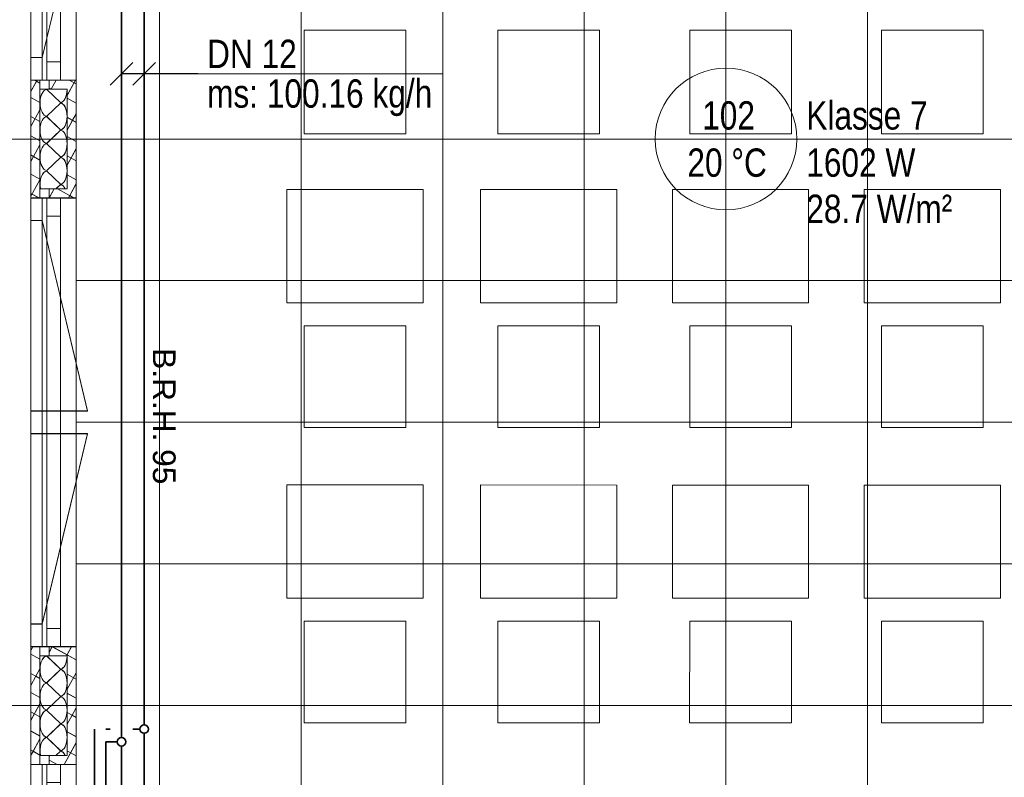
# Model space of a CAD drawing. Extents: x 229 to 926, y 37 to 878.
# Tile 14 of 162: x 381 to 468, y 209 to 276. Entities that reach past the tile are written whole.
import ezdxf
from ezdxf.lldxf.tags import DXFTag

# ---------------------------------------------------------------- set-up
doc = ezdxf.new("R2010")
doc.units = 0
doc.layers.get('0').update_dxf_attribs({"lineweight": 13})
doc.layers.add('A_BI_Aussenwand', color=5, linetype='Continuous', lineweight=18, true_color=0x0000ff, plot=False)
doc.layers.add('A_BI_Fenster', color=1, linetype='Continuous', lineweight=18, true_color=0xff0000, plot=False)
for name, color, linetype, lineweight, true_color in [('A_BI_Raum', 1, 'Continuous', 18, 0xff0000), ('H_BI_Ruecklauf', 5, 'fein_strichliert', 35, 0x0000ff), ('H_BI_Vorlauf', 7, 'Continuous', 35, 0xed0e24)]:
    doc.layers.add(name, color=color, linetype=linetype, lineweight=lineweight, true_color=true_color)
for name, color, linetype, lineweight in [('Ausstattung', 7, 'Continuous', 25), ('Axen', 7, 'Continuous', 25), ('Axen-A03ENIVKI0', 7, 'Continuous', 25), ('Deckenspiegel', 7, 'Continuous', 25), ('Fenster', 7, 'Continuous', 25), ('Fenster-A03ENIVJI0', 7, 'Continuous', 25), ('Fullfläche', 7, 'Continuous', 25), ('Fullfläche-A03ENIVQI0', 7, 'Continuous', 25), ('Maßlinien', 7, 'Continuous', 25), ('Maßlinien-A03ENIVNI0', 7, 'Continuous', 25), ('Wände', 7, 'Continuous', 25), ('Wände-A03ENIVMI0', 7, 'Continuous', 25), ('X_BI_Text', 7, 'Continuous', 25)]:
    doc.layers.add(name, color=color, linetype=linetype, lineweight=lineweight)
doc.styles.get("Standard").update_dxf_attribs({"font": 'arial.ttf'})
tags = doc.linetypes.add('ALL_S25', pattern=[0.001, 0, -0.001]).pattern_tags.tags
tags[6:7] = [DXFTag(74, 4), DXFTag(75, 0), DXFTag(340, '0'), DXFTag(46, 1.0), DXFTag(50, 0.0), DXFTag(44, 0.0), DXFTag(45, 0.0)]
tags[4:5] = [DXFTag(74, 4), DXFTag(75, 0), DXFTag(340, '0'), DXFTag(46, 1.0), DXFTag(50, 0.0), DXFTag(44, 0.0), DXFTag(45, 0.0)]
tags = doc.linetypes.add('ALL_S25-A03ENIVOI0', pattern=[0.001, 0, -0.001]).pattern_tags.tags
tags[6:7] = [DXFTag(74, 4), DXFTag(75, 0), DXFTag(340, '0'), DXFTag(46, 1.0), DXFTag(50, 0.0), DXFTag(44, 0.0), DXFTag(45, 0.0)]
tags[4:5] = [DXFTag(74, 4), DXFTag(75, 0), DXFTag(340, '0'), DXFTag(46, 1.0), DXFTag(50, 0.0), DXFTag(44, 0.0), DXFTag(45, 0.0)]
tags = doc.linetypes.add('fein_strichliert', pattern=[4, 1, -2, 1]).pattern_tags.tags
tags[8:9] = [DXFTag(74, 4), DXFTag(75, 0), DXFTag(340, '0'), DXFTag(46, 0.0), DXFTag(50, 0.0), DXFTag(44, 0.0), DXFTag(45, 0.0)]
tags[6:7] = [DXFTag(74, 4), DXFTag(75, 0), DXFTag(340, '0'), DXFTag(46, 0.0), DXFTag(50, 0.0), DXFTag(44, 0.0), DXFTag(45, 0.0)]
tags[4:5] = [DXFTag(74, 4), DXFTag(75, 0), DXFTag(340, '0'), DXFTag(46, 0.0), DXFTag(50, 0.0), DXFTag(44, 0.0), DXFTag(45, 0.0)]
tags = doc.linetypes.add('VERDECKT2_S2', pattern=[0.0027, 0.002, -0.0007]).pattern_tags.tags
tags[6:7] = [DXFTag(74, 4), DXFTag(75, 0), DXFTag(340, '0'), DXFTag(46, 1.0), DXFTag(50, 0.0), DXFTag(44, 0.0), DXFTag(45, 0.0)]
tags[4:5] = [DXFTag(74, 4), DXFTag(75, 0), DXFTag(340, '0'), DXFTag(46, 1.0), DXFTag(50, 0.0), DXFTag(44, 0.0), DXFTag(45, 0.0)]
tags = doc.linetypes.add('VERDECKT2_S2-A03ENIVRI0', pattern=[0.0027, 0.002, -0.0007]).pattern_tags.tags
tags[6:7] = [DXFTag(74, 4), DXFTag(75, 0), DXFTag(340, '0'), DXFTag(46, 1.0), DXFTag(50, 0.0), DXFTag(44, 0.0), DXFTag(45, 0.0)]
tags[4:5] = [DXFTag(74, 4), DXFTag(75, 0), DXFTag(340, '0'), DXFTag(46, 1.0), DXFTag(50, 0.0), DXFTag(44, 0.0), DXFTag(45, 0.0)]

# ---------------------------------------------------------------- blocks, each defined once
blk = doc.blocks.new('Referenz-A03ENIVGI0', base_point=(255.728, 66.032))
at = {"layer": 'Ausstattung', "color": 0, "lineweight": -2}
for p, q in [((405.751, 274.95), (405.75, 265.806)), ((414.726, 274.949), (405.751, 274.95)), ((414.725, 265.805), (414.726, 274.949)), ((422.854, 274.948), (422.853, 265.804)), ((431.829, 274.947), (422.854, 274.948)), ((431.828, 265.803), (431.829, 274.947)), ((439.788, 274.946), (439.787, 265.802)), ((448.763, 274.945), (439.788, 274.946)), ((448.762, 265.801), (448.763, 274.945)), ((456.722, 274.944), (456.721, 265.8)), ((465.697, 274.943), (456.722, 274.944)), ((465.696, 265.799), (465.697, 274.943)), ((405.75, 265.806), (414.725, 265.805)), ((422.853, 265.804), (431.828, 265.803)), ((439.787, 265.802), (448.762, 265.801)), ((456.721, 265.8), (465.696, 265.799)), ((404.225, 260.895), (404.224, 250.904)), ((416.248, 260.894), (404.225, 260.895)), ((416.247, 250.903), (416.248, 260.894)), ((421.328, 260.893), (421.327, 250.902)), ((433.351, 260.892), (421.328, 260.893)), ((433.35, 250.901), (433.351, 260.892)), ((438.262, 260.891), (438.261, 250.9)), ((450.285, 260.89), (438.262, 260.891)), ((450.284, 250.899), (450.285, 260.89)), ((455.196, 260.889), (455.195, 250.898)), ((467.219, 260.888), (455.196, 260.889)), ((467.218, 250.897), (467.219, 260.888)), ((404.224, 250.904), (416.247, 250.903)), ((421.327, 250.902), (433.35, 250.901)), ((438.261, 250.9), (450.284, 250.899)), ((455.195, 250.898), (467.218, 250.897)), ((405.748, 248.872), (405.747, 239.897)), ((414.723, 248.871), (405.748, 248.872)), ((414.722, 239.896), (414.723, 248.871)), ((422.851, 248.87), (422.85, 239.895)), ((431.826, 248.869), (422.851, 248.87)), ((431.825, 239.894), (431.826, 248.869)), ((439.785, 248.868), (439.784, 239.893)), ((448.76, 248.867), (439.785, 248.868)), ((448.759, 239.892), (448.76, 248.867)), ((456.719, 248.866), (456.718, 239.891)), ((465.694, 248.865), (456.719, 248.866)), ((465.693, 239.89), (465.694, 248.865)), ((405.747, 239.897), (414.722, 239.896)), ((422.85, 239.895), (431.825, 239.894)), ((439.784, 239.893), (448.759, 239.892)), ((456.718, 239.891), (465.693, 239.89)), ((404.222, 234.817), (404.221, 224.826)), ((416.245, 234.816), (404.222, 234.817)), ((416.244, 224.824), (416.245, 234.816)), ((421.325, 234.815), (421.324, 224.824)), ((433.348, 234.813), (421.325, 234.815)), ((433.347, 224.822), (433.348, 234.813)), ((438.259, 234.813), (438.258, 224.822)), ((450.282, 234.811), (438.259, 234.813)), ((450.281, 224.82), (450.282, 234.811)), ((455.193, 234.811), (455.192, 224.82)), ((467.216, 234.809), (455.193, 234.811)), ((467.215, 224.818), (467.216, 234.809)), ((404.221, 224.826), (416.244, 224.824)), ((421.324, 224.824), (433.347, 224.822)), ((438.258, 224.822), (450.281, 224.82)), ((455.192, 224.82), (467.215, 224.818)), ((405.745, 222.794), (405.744, 213.819)), ((414.72, 222.793), (405.745, 222.794)), ((414.718, 213.818), (414.72, 222.793)), ((422.848, 222.792), (422.847, 213.817)), ((431.823, 222.791), (422.848, 222.792)), ((431.822, 213.816), (431.823, 222.791)), ((439.782, 222.79), (439.781, 213.815)), ((448.757, 222.789), (439.782, 222.79)), ((448.756, 213.814), (448.757, 222.789)), ((456.716, 222.788), (456.715, 213.813)), ((465.691, 222.787), (456.716, 222.788)), ((465.69, 213.812), (465.691, 222.787)), ((405.744, 213.819), (414.718, 213.818)), ((422.847, 213.817), (431.822, 213.816)), ((439.781, 213.815), (448.756, 213.814)), ((456.715, 213.813), (465.69, 213.812))]:
    blk.add_line(p, q, dxfattribs=at)
at = {"layer": 'Axen', "color": 0, "linetype": 'ALL_S25', "lineweight": -2, "ltscale": 0.13}
for p, q in [((381.634, 66.032), (381.634, 801.546)), ((735.547, 265.342), (301.632, 265.342)), ((735.547, 215.341), (301.621, 215.341))]:
    blk.add_line(p, q, dxfattribs=at)
at = {"layer": 'Fenster', "color": 0, "lineweight": -2}
for p, q in [((382.634, 310.142), (382.634, 270.542)), ((382.634, 272.542), (381.634, 272.542)), ((385.634, 270.542), (381.634, 270.542)), ((385.634, 260.142), (381.634, 260.142)), ((382.634, 260.142), (382.634, 220.541)), ((382.634, 258.142), (381.634, 258.142)), ((382.634, 241.341), (381.634, 241.341)), ((381.634, 239.341), (382.634, 239.341)), ((382.634, 222.541), (381.634, 222.541)), ((385.634, 220.541), (381.634, 220.541)), ((385.634, 210.141), (381.634, 210.141)), ((382.634, 210.141), (382.634, 170.541))]:
    blk.add_line(p, q, dxfattribs=at)
at = {"layer": 'Fenster', "color": 0, "linetype": 'VERDECKT2_S2', "lineweight": -2, "ltscale": 0.13}
for p, q in [((382.634, 272.542), (386.634, 289.342)), ((382.634, 258.142), (386.634, 241.341)), ((386.634, 241.341), (382.634, 241.341)), ((386.634, 239.341), (382.634, 239.341)), ((382.634, 222.541), (386.634, 239.341))]:
    blk.add_line(p, q, dxfattribs=at)
at = {"layer": 'Fullfläche', "color": 0, "lineweight": -2}
for p, q in [((382.125, 270.438), (381.634, 269.544)), ((381.94, 270.542), (382.124, 270.44)), ((382.183, 270.542), (382.128, 270.441)), ((382.129, 270.439), (382.435, 270.271)), ((383.876, 270.541), (383.437, 269.741)), ((385.571, 270.541), (384.835, 269.2)), ((385.026, 270.541), (385.635, 270.206)), ((383.035, 269.717), (384.235, 268.565)), ((383.235, 269.831), (383.398, 269.741)), ((381.634, 269.016), (382.435, 268.575)), ((384.835, 268.952), (385.635, 268.512)), ((382.435, 267.918), (381.634, 266.459)), ((384.235, 268.517), (383.035, 267.365)), ((381.634, 267.322), (382.434, 266.882)), ((383.035, 267.317), (384.234, 266.165)), ((385.314, 266.991), (384.834, 266.118)), ((384.835, 267.257), (385.313, 266.993)), ((385.635, 267.573), (385.317, 266.995)), ((385.318, 266.993), (385.635, 266.818)), ((384.234, 266.117), (383.034, 264.965)), ((381.634, 265.628), (382.434, 265.188)), ((384.834, 265.563), (385.634, 265.123)), ((382.434, 264.833), (381.87, 263.806)), ((383.034, 264.917), (384.234, 263.765)), ((385.634, 264.491), (384.834, 263.033)), ((381.634, 263.932), (381.866, 263.804)), ((381.867, 263.802), (381.634, 263.377)), ((381.871, 263.804), (382.434, 263.494)), ((384.234, 263.717), (383.034, 262.565)), ((384.834, 263.869), (385.634, 263.429)), ((383.034, 262.517), (384.234, 261.365)), ((381.634, 262.238), (382.434, 261.798)), ((382.434, 261.751), (381.634, 260.293)), ((384.834, 262.175), (385.634, 261.735)), ((383.684, 260.941), (383.245, 260.141)), ((384.234, 261.317), (383.842, 260.941)), ((383.995, 260.941), (385.055, 260.358)), ((385.634, 261.405), (385.059, 260.359)), ((381.634, 260.544), (382.366, 260.141)), ((385.056, 260.356), (384.938, 260.141)), ((385.06, 260.357), (385.452, 260.141)), ((381.817, 220.541), (381.634, 220.207)), ((383.51, 220.541), (383.235, 220.04)), ((383.515, 220.541), (385.635, 219.375)), ((385.204, 220.541), (384.765, 219.741)), ((381.634, 219.88), (382.435, 219.44)), ((383.035, 219.717), (384.235, 218.565)), ((381.634, 218.185), (382.079, 217.94)), ((382.435, 218.582), (382.083, 217.941)), ((384.235, 218.517), (383.035, 217.365)), ((385.635, 218.24), (384.835, 216.782)), ((382.079, 217.938), (381.634, 217.126)), ((382.083, 217.939), (382.435, 217.746)), ((383.035, 217.317), (384.234, 216.165)), ((384.835, 218.121), (385.635, 217.681)), ((381.634, 216.491), (382.434, 216.05)), ((384.835, 216.427), (385.634, 215.987)), ((384.234, 216.117), (383.034, 214.965)), ((382.434, 215.5), (381.634, 214.041)), ((381.634, 214.797), (382.434, 214.356)), ((383.034, 214.917), (384.234, 213.765)), ((384.834, 214.731), (385.268, 214.493)), ((385.634, 215.155), (385.272, 214.494)), ((385.268, 214.491), (384.834, 213.7)), ((385.272, 214.492), (385.634, 214.293)), ((381.634, 213.103), (382.434, 212.662)), ((384.234, 213.717), (383.034, 212.565)), ((384.834, 213.038), (385.634, 212.597)), ((382.434, 212.415), (381.825, 211.305)), ((383.034, 212.517), (384.234, 211.365)), ((385.634, 212.073), (384.574, 210.141)), ((381.634, 211.407), (381.821, 211.304)), ((381.822, 211.302), (381.634, 210.96)), ((381.826, 211.303), (382.434, 210.968)), ((384.234, 211.317), (383.842, 210.941)), ((384.834, 211.344), (385.634, 210.904)), ((383.318, 210.941), (383.234, 210.787)), ((383.234, 210.528), (383.938, 210.141))]:
    blk.add_line(p, q, dxfattribs=at)
for centre, start_param, end_param in [((383.035, 268.541), 3.141593, 6.283185), ((384.235, 269.741), 0, 1.570746), ((384.235, 267.341), 1.570796, 3.141593), ((383.034, 266.141), 3.141593, 6.283185), ((384.235, 267.341), 0, 1.570796), ((384.234, 264.941), 1.570796, 3.141593), ((383.034, 263.741), 3.141593, 6.283185), ((384.234, 264.941), 0, 1.570796), ((384.234, 262.541), 1.570796, 3.141593), ((383.034, 261.341), 3.141593, 5.059522), ((384.234, 262.541), 0, 1.570796), ((384.234, 260.141), 2.318908, 3.141593), ((383.035, 218.541), 3.141593, 6.283185), ((384.235, 219.741), 0, 1.570746), ((384.235, 217.341), 1.570796, 3.141593), ((383.034, 216.141), 3.141593, 6.283185), ((384.235, 217.341), 0, 1.570796), ((384.234, 214.941), 1.570796, 3.141593), ((383.034, 213.741), 3.141593, 6.283185), ((384.234, 214.941), 0, 1.570796), ((384.234, 212.541), 1.570796, 3.141593), ((383.034, 211.341), 3.141593, 5.059522), ((384.234, 212.541), 0, 1.570796), ((384.234, 210.141), 2.318908, 3.141593)]:
    blk.add_ellipse(centre, major_axis=(0, -1.176), ratio=0.5, start_param=start_param, end_param=end_param, dxfattribs=at)
at = {"layer": 'Wände', "color": 0, "lineweight": -2}
for p, q in [((381.634, 215.341), (381.634, 365.342)), ((385.634, 167.841), (385.634, 362.843)), ((382.435, 270.542), (382.434, 260.141)), ((383.235, 269.741), (383.235, 270.541)), ((384.835, 269.741), (382.435, 269.742)), ((384.834, 260.941), (384.835, 269.741)), ((382.434, 260.941), (384.834, 260.941)), ((383.234, 260.941), (383.234, 260.141)), ((382.435, 220.541), (382.434, 210.141)), ((383.235, 219.741), (383.235, 220.541)), ((384.835, 219.741), (382.435, 219.741)), ((384.834, 210.941), (384.835, 219.741)), ((381.634, 165.341), (381.634, 215.341)), ((382.434, 210.941), (384.834, 210.941)), ((383.234, 210.941), (383.234, 210.141))]:
    blk.add_line(p, q, dxfattribs=at)
at = {"layer": 'Maßlinien', "color": 0, "lineweight": -2, "char_height": 2.00002, "attachment_point": 1, "rotation": 270.00001}
for s, insert in [('{\\fArial;B.R.H.}', (394.405, 246.888)), ('{\\fArial;95}', (394.405, 237.976))]:
    blk.add_mtext(s, dxfattribs=dict(at, insert=insert))
blk = doc.blocks.new('Referenz-A03ENIVUI0', base_point=(281.599, 66.032))
at = {"layer": 'Axen-A03ENIVKI0', "color": 0, "linetype": 'ALL_S25-A03ENIVOI0', "lineweight": -2, "ltscale": 0.13}
for p, q in [((381.634, 66.032), (381.634, 801.545)), ((735.547, 265.347), (301.632, 265.347)), ((735.547, 215.347), (301.622, 215.347))]:
    blk.add_line(p, q, dxfattribs=at)
at = {"layer": 'Deckenspiegel', "color": 0, "lineweight": -2}
for p, q in [((385.633, 167.847), (385.634, 362.847)), ((392.984, 362.847), (392.983, 167.847)), ((405.484, 362.847), (405.483, 167.847)), ((417.984, 362.847), (417.983, 167.847)), ((430.484, 362.847), (430.483, 167.847)), ((442.984, 362.847), (442.983, 167.847)), ((455.483, 362.847), (455.483, 167.847)), ((385.633, 265.347), (500.333, 265.347)), ((385.633, 252.847), (500.333, 252.847)), ((385.633, 240.347), (500.333, 240.347)), ((385.633, 227.847), (500.333, 227.847)), ((385.633, 215.347), (500.333, 215.347))]:
    blk.add_line(p, q, dxfattribs=at)
at = {"layer": 'Fenster-A03ENIVJI0', "color": 0, "lineweight": -2}
for p, q in [((382.634, 310.147), (382.634, 270.547)), ((382.634, 272.547), (381.634, 272.547)), ((385.634, 270.547), (381.634, 270.547)), ((385.634, 260.147), (381.634, 260.147)), ((382.634, 260.147), (382.634, 220.547)), ((382.634, 258.147), (381.634, 258.147)), ((382.634, 241.347), (381.634, 241.347)), ((381.634, 239.347), (382.634, 239.347)), ((382.634, 222.547), (381.634, 222.547)), ((385.634, 220.547), (381.634, 220.547)), ((385.634, 210.147), (381.634, 210.147)), ((382.634, 210.147), (382.634, 170.547))]:
    blk.add_line(p, q, dxfattribs=at)
at = {"layer": 'Fenster-A03ENIVJI0', "color": 0, "linetype": 'VERDECKT2_S2-A03ENIVRI0', "lineweight": -2, "ltscale": 0.13}
for p, q in [((382.634, 272.547), (386.634, 289.347)), ((382.634, 258.147), (386.634, 241.347)), ((386.634, 241.347), (382.634, 241.347)), ((386.634, 239.347), (382.634, 239.347)), ((382.634, 222.547), (386.634, 239.347))]:
    blk.add_line(p, q, dxfattribs=at)
at = {"layer": 'Fullfläche-A03ENIVQI0', "color": 0, "lineweight": -2}
for p, q in [((382.125, 270.444), (381.634, 269.549)), ((381.94, 270.547), (382.124, 270.446)), ((382.183, 270.547), (382.128, 270.447)), ((382.129, 270.445), (382.435, 270.276)), ((383.876, 270.547), (383.437, 269.747)), ((385.571, 270.547), (384.835, 269.206)), ((385.026, 270.547), (385.635, 270.212)), ((383.035, 269.723), (384.235, 268.571)), ((383.235, 269.836), (383.398, 269.747)), ((381.634, 269.022), (382.435, 268.581)), ((384.835, 268.958), (385.635, 268.518)), ((382.435, 267.924), (381.634, 266.464)), ((384.235, 268.523), (383.035, 267.371)), ((381.634, 267.328), (382.434, 266.887)), ((383.035, 267.323), (384.234, 266.171)), ((385.314, 266.997), (384.834, 266.124)), ((384.835, 267.262), (385.313, 266.999)), ((385.635, 267.578), (385.317, 267)), ((385.318, 266.998), (385.634, 266.824)), ((384.234, 266.123), (383.034, 264.971)), ((381.634, 265.634), (382.434, 265.193)), ((384.834, 265.568), (385.634, 265.128)), ((382.434, 264.838), (381.87, 263.811)), ((383.034, 264.923), (384.234, 263.771)), ((385.634, 264.496), (384.834, 263.038)), ((381.634, 263.938), (381.866, 263.81)), ((381.867, 263.808), (381.634, 263.383)), ((381.871, 263.809), (382.434, 263.499)), ((384.234, 263.723), (383.034, 262.571)), ((384.834, 263.875), (385.634, 263.434)), ((383.034, 262.523), (384.234, 261.371)), ((381.634, 262.244), (382.434, 261.804)), ((382.434, 261.756), (381.634, 260.298)), ((384.834, 262.181), (385.634, 261.741)), ((383.684, 260.947), (383.245, 260.147)), ((384.234, 261.323), (383.842, 260.947)), ((383.995, 260.947), (385.055, 260.363)), ((385.634, 261.411), (385.059, 260.364)), ((381.634, 260.55), (382.366, 260.147)), ((385.056, 260.361), (384.938, 260.147)), ((385.06, 260.362), (385.452, 260.147)), ((381.817, 220.547), (381.634, 220.214)), ((381.634, 219.886), (382.435, 219.446)), ((383.51, 220.547), (383.235, 220.046)), ((383.515, 220.547), (385.635, 219.381)), ((385.204, 220.547), (384.765, 219.747)), ((383.035, 219.723), (384.235, 218.571)), ((381.634, 218.191), (382.079, 217.946)), ((382.435, 218.588), (382.083, 217.947)), ((384.235, 218.523), (383.035, 217.371)), ((385.635, 218.246), (384.835, 216.788)), ((382.079, 217.944), (381.634, 217.132)), ((382.083, 217.945), (382.435, 217.752)), ((383.035, 217.323), (384.234, 216.171)), ((384.835, 218.127), (385.635, 217.687)), ((381.634, 216.497), (382.434, 216.056)), ((384.834, 216.433), (385.634, 215.993)), ((384.234, 216.123), (383.034, 214.971)), ((382.434, 215.506), (381.634, 214.047)), ((381.634, 214.803), (382.434, 214.362)), ((383.034, 214.923), (384.234, 213.771)), ((384.834, 214.738), (385.268, 214.499)), ((385.634, 215.161), (385.272, 214.5)), ((385.268, 214.497), (384.834, 213.706)), ((385.272, 214.498), (385.634, 214.299)), ((381.634, 213.109), (382.434, 212.668)), ((384.234, 213.723), (383.034, 212.571)), ((384.834, 213.044), (385.634, 212.604)), ((382.434, 212.421), (381.825, 211.311)), ((383.034, 212.523), (384.234, 211.371)), ((385.634, 212.079), (384.574, 210.147)), ((381.634, 211.413), (381.821, 211.31)), ((381.822, 211.308), (381.634, 210.966)), ((381.826, 211.309), (382.434, 210.975)), ((384.234, 211.323), (383.842, 210.947)), ((384.834, 211.35), (385.634, 210.91)), ((383.318, 210.947), (383.234, 210.793)), ((383.234, 210.535), (383.938, 210.147))]:
    blk.add_line(p, q, dxfattribs=at)
for centre, start_param, end_param in [((383.035, 268.547), 3.141593, 6.283185), ((384.235, 269.747), 0, 1.570746), ((384.235, 267.347), 1.570796, 3.141593), ((383.034, 266.147), 3.141593, 6.283185), ((384.235, 267.347), 0, 1.570796), ((384.234, 264.947), 1.570796, 3.141593), ((383.034, 263.747), 3.141593, 6.283185), ((384.234, 264.947), 0, 1.570796), ((384.234, 262.547), 1.570796, 3.141593), ((383.034, 261.347), 3.141593, 5.059522), ((384.234, 262.547), 0, 1.570796), ((384.234, 260.147), 2.318908, 3.141593), ((383.035, 218.547), 3.141593, 6.283185), ((384.235, 219.747), 0, 1.570746), ((384.235, 217.347), 1.570796, 3.141593), ((383.034, 216.147), 3.141593, 6.283185), ((384.235, 217.347), 0, 1.570796), ((384.234, 214.947), 1.570796, 3.141593), ((383.034, 213.747), 3.141593, 6.283185), ((384.234, 214.947), 0, 1.570796), ((384.234, 212.547), 1.570796, 3.141593), ((383.034, 211.347), 3.141593, 5.059522), ((384.234, 212.547), 0, 1.570796), ((384.234, 210.147), 2.318908, 3.141593)]:
    blk.add_ellipse(centre, major_axis=(0, -1.176), ratio=0.5, start_param=start_param, end_param=end_param, dxfattribs=at)
at = {"layer": 'Wände-A03ENIVMI0', "color": 0, "lineweight": -2}
for p, q in [((381.634, 215.347), (381.634, 365.347)), ((385.634, 167.847), (385.634, 362.847)), ((382.435, 270.547), (382.434, 260.147)), ((383.235, 269.747), (383.235, 270.547)), ((384.835, 269.747), (382.435, 269.747)), ((384.834, 260.947), (384.835, 269.747)), ((382.434, 260.947), (384.834, 260.947)), ((383.234, 260.947), (383.234, 260.147)), ((382.435, 220.547), (382.434, 210.147)), ((383.235, 219.747), (383.235, 220.547)), ((384.835, 219.747), (382.435, 219.747)), ((384.834, 210.947), (384.835, 219.747)), ((381.634, 165.347), (381.634, 215.347)), ((382.434, 210.947), (384.834, 210.947)), ((383.234, 210.947), (383.234, 210.147))]:
    blk.add_line(p, q, dxfattribs=at)
at = {"layer": 'Maßlinien-A03ENIVNI0', "color": 0, "lineweight": -2, "char_height": 2, "attachment_point": 1, "rotation": 270.00001}
for s, insert in [('{\\fArial;B.R.H.}', (394.405, 246.894)), ('{\\fArial;95}', (394.405, 237.982))]:
    blk.add_mtext(s, dxfattribs=dict(at, insert=insert))
blk = doc.blocks.new('Klasse 7-A03ENIWYI0', base_point=(435.436, 257.793))
at = {"color": 0, "linetype": 'ByBlock', "lineweight": -2, "ltscale": 0.18}
blk.add_line((436.74, 265.347), (449.24, 265.347), dxfattribs=at)
blk.add_circle((442.99, 265.347), 6.25, dxfattribs=at)
at = {"color": 0, "linetype": 'ByBlock', "lineweight": -2, "ltscale": 0.18, "char_height": 2.5, "attachment_point": 1}
for s, insert in [('{\\W0.8;\\fArial;102}', (440.886, 268.681)), ('{\\W0.8;\\fArial;Klasse 7}', (450.074, 268.681)), ('{\\W0.8;\\fArial;20 °C}', (439.576, 264.514)), ('{\\W0.8;\\fArial;1602 W}', (450.074, 264.514)), ('{\\W0.8;\\fArial;28.7 W/m²}', (450.074, 260.439))]:
    blk.add_mtext(s, dxfattribs=dict(at, insert=insert))
blk = doc.blocks.new('Wand-A03ENIXWI0', base_point=(381.64, 167.846))
at = {"color": 0, "linetype": 'ByBlock', "lineweight": -2, "ltscale": 0.18}
for p, q in [((381.64, 270.546), (381.64, 260.146)), ((385.64, 270.546), (385.64, 260.146)), ((381.64, 220.546), (381.64, 210.146)), ((385.64, 220.546), (385.64, 210.146))]:
    blk.add_line(p, q, dxfattribs=at)
blk = doc.blocks.new('Fenster-A03ENIXYI0', base_point=(381.64, 170.546))
at = {"color": 0, "linetype": 'ByBlock', "lineweight": -2, "ltscale": 0.18}
for p, q in [((381.64, 170.546), (381.64, 210.146)), ((385.64, 210.146), (381.64, 210.146)), ((383.04, 170.546), (383.04, 210.146)), ((384.24, 170.546), (384.24, 210.146)), ((385.64, 170.546), (385.64, 210.146)), ((384.24, 208.546), (383.04, 208.546)), ((384.24, 172.146), (383.04, 172.146)), ((385.64, 170.546), (381.64, 170.546))]:
    blk.add_line(p, q, dxfattribs=at)
at = {"color": 0, "linetype": 'fein_strichliert', "lineweight": -2, "ltscale": 0.18}
blk.add_line((384.24, 210.146), (383.04, 210.146), dxfattribs=at)
blk = doc.blocks.new('Fenster-A03ENIY0I0', base_point=(381.64, 220.546))
at = {"color": 0, "linetype": 'ByBlock', "lineweight": -2, "ltscale": 0.18}
for p, q in [((381.64, 220.546), (381.64, 260.146)), ((385.64, 260.146), (381.64, 260.146)), ((383.04, 220.546), (383.04, 260.146)), ((384.24, 220.546), (384.24, 260.146)), ((385.64, 220.546), (385.64, 260.146)), ((384.24, 258.546), (383.04, 258.546)), ((384.24, 222.146), (383.04, 222.146)), ((385.64, 220.546), (381.64, 220.546))]:
    blk.add_line(p, q, dxfattribs=at)
at = {"color": 0, "linetype": 'fein_strichliert', "lineweight": -2, "ltscale": 0.18}
blk.add_line((384.24, 260.146), (383.04, 260.146), dxfattribs=at)
blk = doc.blocks.new('Fenster-A03ENIY2I0', base_point=(381.64, 270.546))
at = {"color": 0, "linetype": 'ByBlock', "lineweight": -2, "ltscale": 0.18}
for p, q in [((381.64, 270.546), (381.64, 310.146)), ((385.64, 310.146), (381.64, 310.146)), ((383.04, 270.546), (383.04, 310.146)), ((384.24, 270.546), (384.24, 310.146)), ((385.64, 270.546), (385.64, 310.146)), ((384.24, 308.546), (383.04, 308.546)), ((384.24, 272.146), (383.04, 272.146)), ((385.64, 270.546), (381.64, 270.546))]:
    blk.add_line(p, q, dxfattribs=at)
at = {"color": 0, "linetype": 'fein_strichliert', "lineweight": -2, "ltscale": 0.18}
blk.add_line((384.24, 310.146), (383.04, 310.146), dxfattribs=at)
blk = doc.blocks.new('Mapress Edelstahl Rohr 14401-A03ENJ0II0', base_point=(387.237, 202.946))
at = {"color": 0, "linetype": 'ByBlock', "lineweight": -2, "ltscale": 0.35}
for p, q in [((387.26, 213.274), (387.237, 213.274)), ((387.26, 202.946), (387.26, 213.274)), ((388.26, 213.274), (388.635, 213.274)), ((390.635, 213.274), (391.26, 213.274))]:
    blk.add_line(p, q, dxfattribs=at)
blk = doc.blocks.new('Mapress Edelstahl Rohr 14401-A03ENJ1CI0', base_point=(387.26, 202.246))
at = {"color": 0, "linetype": 'ByBlock', "lineweight": -2, "ltscale": 0.35}
for p, q in [((388.237, 202.246), (388.237, 212.15)), ((388.237, 212.15), (389.26, 212.15)), ((387.26, 202.246), (388.237, 202.246))]:
    blk.add_line(p, q, dxfattribs=at)
blk = doc.blocks.new('T-Stück-A03ENJ1GI0', base_point=(391.26, 212.899))
at = {"color": 0, "lineweight": -2}
blk.add_circle((391.635, 213.274), 0.375, dxfattribs=at)
blk = doc.blocks.new('T-Stück-A03ENJ1II0', base_point=(389.26, 211.775))
at = {"color": 0, "linetype": 'Continuous', "lineweight": -2, "ltscale": 0.35}
blk.add_circle((389.635, 212.15), 0.375, dxfattribs=at)
blk = doc.blocks.new('Mapress Edelstahl Rohr 14401-A03ENJ1KI0', base_point=(391.635, 213.649))
at = {"color": 0, "linetype": 'ByBlock', "lineweight": -2, "ltscale": 0.35}
blk.add_line((391.635, 312.899), (391.635, 213.649), dxfattribs=at)
blk = doc.blocks.new('Mapress Edelstahl Rohr 14401-A03ENJ1OI0', base_point=(389.635, 212.525))
at = {"color": 0, "linetype": 'ByBlock', "lineweight": -2, "ltscale": 0.35}
blk.add_line((389.635, 311.775), (389.635, 212.525), dxfattribs=at)
blk = doc.blocks.new('Bauteilbeschriftung-A03ENJ1QI0', base_point=(388.635, 268.114))
at = {"color": 0, "linetype": 'ByBlock', "lineweight": -2, "ltscale": 0.25}
for p, q in [((390.635, 272.114), (388.635, 270.114)), ((392.635, 272.114), (390.635, 270.114)), ((396.35, 271.114), (389.635, 271.114))]:
    blk.add_line(p, q, dxfattribs=at)
at = {"color": 0, "lineweight": 18}
blk.add_line((396.35, 271.114), (417.936, 271.114), dxfattribs=at)
at = {"color": 0, "lineweight": -2}
blk.add_circle((396.35, 271.114), 0.01, dxfattribs=at)
at = {"color": 0, "linetype": 'ByBlock', "lineweight": -2, "ltscale": 0.25, "char_height": 2.5, "attachment_point": 1}
for s, insert in [('{\\W0.8;\\fArial;DN 12}', (397.183, 274.114)), ('{\\W0.8;\\fArial;ms: 100.16 kg/h}', (397.183, 270.614))]:
    blk.add_mtext(s, dxfattribs=dict(at, insert=insert))
blk = doc.blocks.new('Mapress Edelstahl Rohr 14401-A03ENJ4AI0', base_point=(391.635, 173.846))
at = {"color": 0, "linetype": 'ByBlock', "lineweight": -2, "ltscale": 0.35}
blk.add_line((391.635, 212.899), (391.635, 173.846), dxfattribs=at)
blk = doc.blocks.new('Mapress Edelstahl Rohr 14401-A03ENJ4CI0', base_point=(389.635, 171.846))
at = {"color": 0, "linetype": 'ByBlock', "lineweight": -2, "ltscale": 0.35}
blk.add_line((389.635, 211.775), (389.635, 171.846), dxfattribs=at)

msp = doc.modelspace()

# ---------------------------------------------------------------- block references
at = {"color": 251, "lineweight": 13, "ltscale": 0.13, "true_color": 0x606060}
for name, p in [('Referenz-A03ENIVGI0', (255.728, 66.032)), ('Referenz-A03ENIVUI0', (281.599, 66.032))]:
    msp.add_blockref(name, p, dxfattribs=at)
at = {"layer": 'A_BI_Aussenwand', "ltscale": 0.18}
msp.add_blockref('Wand-A03ENIXWI0', (381.64, 167.846), dxfattribs=at)
at = {"layer": 'A_BI_Fenster', "ltscale": 0.18}
for name, p in [('Fenster-A03ENIY2I0', (381.64, 270.546)), ('Fenster-A03ENIY0I0', (381.64, 220.546)), ('Fenster-A03ENIXYI0', (381.64, 170.546))]:
    msp.add_blockref(name, p, dxfattribs=at)
at = {"layer": 'A_BI_Raum', "ltscale": 0.18}
msp.add_blockref('Klasse 7-A03ENIWYI0', (435.436, 257.793), dxfattribs=at)
at = {"layer": 'H_BI_Ruecklauf', "ltscale": 0.35}
for name, p in [('Mapress Edelstahl Rohr 14401-A03ENJ1OI0', (389.635, 212.525)), ('Mapress Edelstahl Rohr 14401-A03ENJ1CI0', (387.26, 202.246)), ('T-Stück-A03ENJ1II0', (389.26, 211.775)), ('Mapress Edelstahl Rohr 14401-A03ENJ4CI0', (389.635, 171.846))]:
    msp.add_blockref(name, p, dxfattribs=at)
at = {"layer": 'H_BI_Vorlauf', "ltscale": 0.35}
for name, p in [('Mapress Edelstahl Rohr 14401-A03ENJ1KI0', (391.635, 213.649)), ('Mapress Edelstahl Rohr 14401-A03ENJ0II0', (387.237, 202.946)), ('T-Stück-A03ENJ1GI0', (391.26, 212.899)), ('Mapress Edelstahl Rohr 14401-A03ENJ4AI0', (391.635, 173.846))]:
    msp.add_blockref(name, p, dxfattribs=at)
at = {"layer": 'X_BI_Text', "ltscale": 0.25}
msp.add_blockref('Bauteilbeschriftung-A03ENJ1QI0', (388.635, 268.114), dxfattribs=at)

doc.saveas('drawing.dxf')
